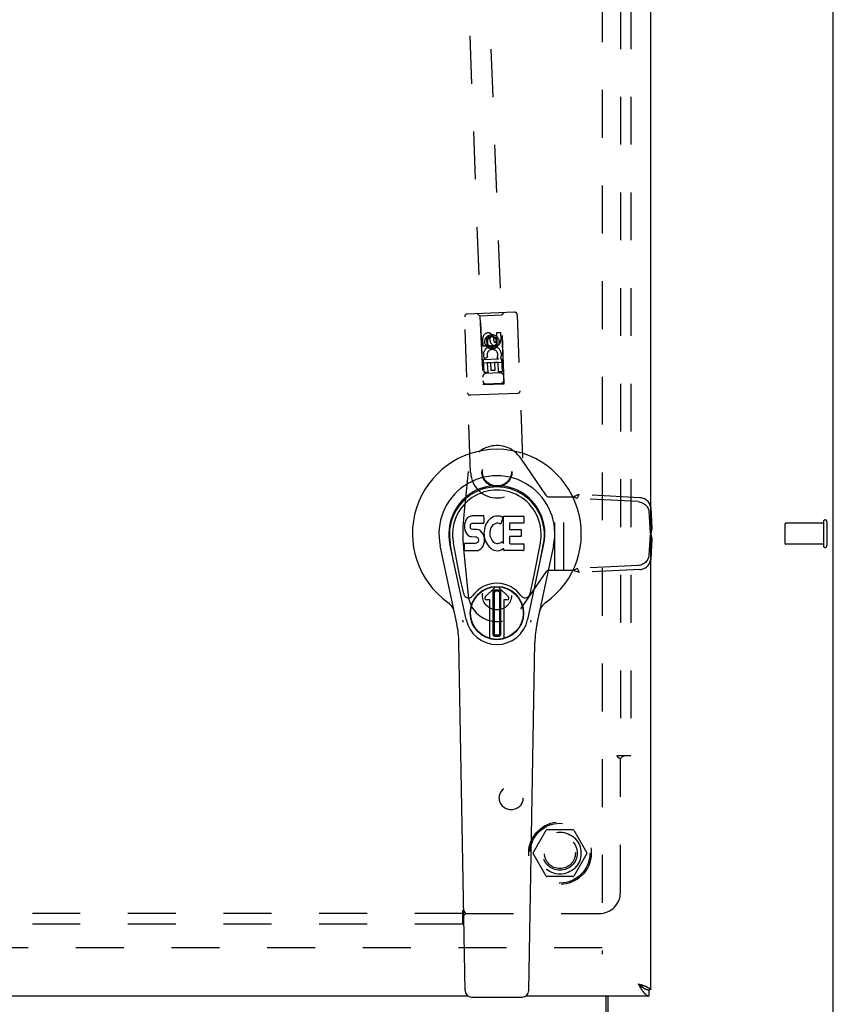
# Model space of a CAD drawing. Header units: inches. Extents: x 0 to 103, y 0 to 67.
# Tile 4 of 9: x 39 to 48, y 22 to 34. Entities that reach past the tile are written whole.
import ezdxf

# ---------------------------------------------------------------- set-up
doc = ezdxf.new("R2010")
doc.units = ezdxf.units.IN
doc.header["$LTSCALE"] = 5.686187
doc.header["$MEASUREMENT"] = 0
doc.linetypes.add('HIDDEN', pattern=[0.2, 0.1, -0.1])
doc.layers.get('0').update_dxf_attribs({"linetype": 'CONTINUOUS'})
for name, color, linetype in [('DEFAULT_2', 8, 'HIDDEN'), ('DOOR_ASSEMBLY', 7, 'CONTINUOUS'), ('SUBPANEL', 7, 'CONTINUOUS')]:
    doc.layers.add(name, color=color, linetype=linetype)

msp = doc.modelspace()

# ---------------------------------------------------------------- linework, layer by layer
at = {"color": 3, "linetype": 'Continuous'}
for p, q in [((48.342, 21.883), (48.342, 45.733)), ((45.64, 21.852), (45.64, 22.483)), ((45.667, 21.943), (45.667, 22.483))]:
    msp.add_line(p, q, dxfattribs=at)
at = {"layer": 'DEFAULT_2', "color": 8, "linetype": 'HIDDEN'}
for p, q in [((45.592, 44.633), (45.592, 22.983)), ((48.224, 28.125), (48.224, 27.841)), ((48.267, 28.125), (48.267, 27.841)), ((47.767, 28.097), (47.767, 27.869)), ((48.224, 28.107), (47.777, 28.107)), ((48.224, 27.859), (47.777, 27.859)), ((44.774, 24.188), (44.929, 24.456)), ((45.246, 24.461), (44.938, 24.461)), ((45.255, 24.456), (45.41, 24.188)), ((44.929, 23.911), (44.774, 24.178)), ((45.41, 24.178), (45.255, 23.911)), ((45.246, 23.906), (44.938, 23.906)), ((45.592, 23.058), (24.217, 23.058))]:
    msp.add_line(p, q, dxfattribs=at)
for radius in [0.372, 0.356, 0.204, 0.183]:
    msp.add_circle((45.092, 24.183), radius, dxfattribs=at)
for centre, radius, start, end in [((48.245, 28.125), 0.0215, 0, 180), ((47.777, 28.097), 0.01, 90, 180), ((47.777, 27.869), 0.01, 180, 270), ((48.245, 27.841), 0.0215, 180, 360), ((44.938, 24.451), 0.01, 90.0113, 149.988), ((45.246, 24.451), 0.01, 30.0108, 89.9876), ((44.783, 24.183), 0.01, 150.0117, 209.9873), ((45.401, 24.183), 0.01, 330.0117, 29.9873), ((44.938, 23.916), 0.01, 210.0108, 269.9876), ((45.246, 23.916), 0.01, 270.0113, 329.988)]:
    msp.add_arc(centre, radius, start, end, dxfattribs=at)
at = {"layer": 'DOOR_ASSEMBLY', "color": 3, "linetype": 'Continuous'}
for p, q in [((46.167, 45.058), (46.167, 22.558)), ((46.022, 22.628), (46.035, 22.624)), ((46.022, 22.628), (46.028, 22.618)), ((46.028, 22.618), (46.034, 22.607)), ((46.034, 22.607), (46.038, 22.6)), ((46.035, 22.624), (46.045, 22.621)), ((46.045, 22.621), (46.052, 22.619)), ((46.052, 22.619), (46.058, 22.617)), ((46.058, 22.617), (46.065, 22.615)), ((46.065, 22.615), (46.071, 22.613)), ((46.071, 22.613), (46.077, 22.611)), ((46.087, 22.608), (46.092, 22.606)), ((46.038, 22.6), (46.043, 22.593)), ((44.001, 22.483), (23.105, 22.483)), ((46.154, 22.483), (44.683, 22.483))]:
    msp.add_line(p, q, dxfattribs=at)
at = {"layer": 'DOOR_ASSEMBLY', "color": 8, "linetype": 'HIDDEN'}
for p, q in [((43.628, 44.131), (44.177, 29.758)), ((44.427, 29.767), (43.878, 44.141)), ((44.552, 30.617), (43.988, 30.595)), ((44.141, 30.571), (44.11, 30.6)), ((44.401, 30.581), (44.141, 30.571)), ((44.141, 30.571), (44.176, 29.762)), ((44.401, 30.581), (44.43, 30.612)), ((44.428, 29.771), (44.401, 30.581)), ((44.583, 30.588), (44.654, 28.732)), ((44.03, 28.708), (43.959, 30.564)), ((44.28, 30.338), (44.219, 30.3)), ((44.344, 30.304), (44.28, 30.338)), ((44.28, 30.338), (44.281, 30.327)), ((44.343, 30.375), (44.385, 30.377)), ((44.346, 30.283), (44.343, 30.375)), ((44.385, 30.377), (44.389, 30.284)), ((44.178, 30.212), (44.175, 30.305)), ((44.217, 30.306), (44.221, 30.214)), ((44.219, 30.3), (44.229, 30.294)), ((44.219, 30.3), (44.222, 30.227)), ((44.222, 30.227), (44.232, 30.234)), ((44.222, 30.227), (44.286, 30.194)), ((44.281, 30.327), (44.229, 30.294)), ((44.229, 30.294), (44.232, 30.234)), ((44.232, 30.234), (44.285, 30.205)), ((44.262, 30.28), (44.261, 30.308)), ((44.334, 30.298), (44.281, 30.327)), ((44.285, 30.205), (44.337, 30.238)), ((44.286, 30.194), (44.347, 30.232)), ((44.301, 30.323), (44.303, 30.277)), ((44.344, 30.304), (44.334, 30.298)), ((44.337, 30.238), (44.334, 30.298)), ((44.347, 30.232), (44.337, 30.238)), ((44.347, 30.232), (44.344, 30.304)), ((44.221, 30.214), (44.178, 30.212)), ((44.286, 30.194), (44.285, 30.205)), ((44.42, 30.021), (44.165, 30.012)), ((44.184, 30.056), (44.362, 30.063)), ((44.19, 29.9), (44.184, 30.056)), ((44.231, 30.083), (44.193, 30.064)), ((44.271, 30.017), (44.228, 30.015)), ((44.228, 30.015), (44.233, 29.902)), ((44.274, 29.925), (44.271, 30.017)), ((44.356, 30.02), (44.313, 30.019)), ((44.313, 30.019), (44.317, 29.926)), ((44.362, 30.063), (44.343, 30.075)), ((44.361, 29.907), (44.356, 30.02)), ((44.387, 30.068), (44.385, 30.064)), ((44.385, 30.064), (44.397, 30.064)), ((44.397, 30.064), (44.403, 29.908)), ((44.233, 29.902), (44.19, 29.9)), ((44.382, 29.895), (44.212, 29.888)), ((44.317, 29.926), (44.274, 29.925)), ((44.403, 29.908), (44.361, 29.907)), ((44.176, 29.762), (44.428, 29.771)), ((44.177, 29.765), (44.427, 29.775)), ((44.177, 29.758), (44.427, 29.767)), ((44.589, 29.652), (44.024, 29.631)), ((44.931, 28.434), (44.626, 28.881)), ((44.002, 28.723), (43.945, 28.169)), ((44.933, 28.433), (44.931, 28.434)), ((44.956, 28.422), (45.243, 28.422)), ((45.032, 27.547), (45.032, 28.422)), ((45.136, 27.547), (45.136, 28.422)), ((45.243, 28.422), (45.268, 28.413)), ((45.278, 28.409), (45.268, 28.413)), ((45.288, 28.405), (45.278, 28.409)), ((45.298, 28.402), (45.288, 28.405)), ((45.298, 28.402), (45.32, 28.449)), ((46.02, 28.364), (45.298, 28.402)), ((46.042, 28.411), (45.32, 28.449)), ((46.149, 28.246), (46.163, 27.998)), ((46.171, 28.293), (46.185, 28.045)), ((46.163, 27.998), (46.185, 28.045)), ((46.169, 27.992), (46.172, 27.988)), ((46.163, 27.969), (46.149, 27.723)), ((46.163, 27.969), (46.185, 27.921)), ((46.185, 27.921), (46.171, 27.675)), ((46.172, 27.988), (46.172, 27.979)), ((43.945, 27.799), (44.002, 27.246)), ((44.626, 27.088), (44.931, 27.535)), ((44.931, 27.535), (44.933, 27.536)), ((45.247, 27.547), (44.956, 27.547)), ((45.265, 27.554), (45.247, 27.547)), ((46.02, 27.605), (45.302, 27.567)), ((45.324, 27.52), (45.302, 27.567)), ((46.042, 27.558), (45.324, 27.52))]:
    msp.add_line(p, q, dxfattribs=at)
at = {"layer": 'DOOR_ASSEMBLY', "color": 7, "linetype": 'Continuous'}
for p, q in [((43.963, 28.121), (43.958, 28.098)), ((43.972, 28.144), (43.963, 28.121)), ((43.986, 28.163), (43.972, 28.144)), ((43.994, 28.171), (43.986, 28.163)), ((44.004, 28.178), (43.994, 28.171)), ((44.026, 28.187), (44.004, 28.178)), ((44.049, 28.195), (44.026, 28.187)), ((44.039, 28.104), (44.053, 28.108)), ((44.188, 28.195), (44.049, 28.195)), ((44.053, 28.108), (44.068, 28.11)), ((44.068, 28.11), (44.181, 28.11)), ((44.181, 28.11), (44.186, 28.11)), ((44.186, 28.11), (44.188, 28.115)), ((44.19, 28.152), (44.188, 28.195)), ((44.188, 28.115), (44.189, 28.128)), ((44.189, 28.128), (44.19, 28.152)), ((44.222, 28.114), (44.211, 28.095)), ((44.235, 28.132), (44.222, 28.114)), ((44.25, 28.149), (44.235, 28.132)), ((44.266, 28.164), (44.25, 28.149)), ((44.284, 28.177), (44.266, 28.164)), ((44.305, 28.186), (44.284, 28.177)), ((44.327, 28.191), (44.305, 28.186)), ((44.349, 28.193), (44.327, 28.191)), ((44.342, 28.108), (44.329, 28.105)), ((44.355, 28.108), (44.342, 28.108)), ((44.371, 28.193), (44.349, 28.193)), ((44.368, 28.105), (44.355, 28.108)), ((44.382, 28.191), (44.371, 28.193)), ((44.393, 28.188), (44.382, 28.191)), ((44.413, 28.171), (44.387, 28.102)), ((44.412, 28.176), (44.393, 28.188)), ((44.422, 28.193), (44.659, 28.193)), ((44.422, 27.868), (44.422, 28.193)), ((44.659, 28.109), (44.496, 28.109)), ((44.663, 28.188), (44.663, 28.114)), ((43.958, 28.098), (43.956, 28.074)), ((43.956, 28.074), (43.957, 28.05)), ((43.957, 28.05), (43.961, 28.027)), ((43.961, 28.027), (43.969, 28.004)), ((43.969, 28.004), (43.982, 27.984)), ((44.027, 28.062), (44.028, 28.077)), ((44.028, 28.055), (44.027, 28.062)), ((44.028, 28.077), (44.03, 28.092)), ((44.03, 28.048), (44.028, 28.055)), ((44.03, 28.092), (44.033, 28.099)), ((44.034, 28.042), (44.03, 28.048)), ((44.033, 28.099), (44.039, 28.104)), ((44.041, 28.037), (44.034, 28.042)), ((44.055, 28.033), (44.041, 28.037)), ((44.079, 28.034), (44.055, 28.033)), ((44.103, 28.033), (44.079, 28.034)), ((44.126, 28.028), (44.103, 28.033)), ((44.137, 28.023), (44.126, 28.028)), ((44.147, 28.016), (44.137, 28.023)), ((44.164, 27.999), (44.147, 28.016)), ((44.178, 27.979), (44.164, 27.999)), ((44.193, 28.031), (44.188, 27.986)), ((44.197, 28.053), (44.193, 28.031)), ((44.203, 28.074), (44.197, 28.053)), ((44.211, 28.095), (44.203, 28.074)), ((44.258, 28.002), (44.257, 27.975)), ((44.261, 28.029), (44.258, 28.002)), ((44.265, 28.041), (44.261, 28.029)), ((44.271, 28.053), (44.265, 28.041)), ((44.285, 28.076), (44.271, 28.053)), ((44.293, 28.087), (44.285, 28.076)), ((44.304, 28.094), (44.293, 28.087)), ((44.329, 28.105), (44.304, 28.094)), ((44.381, 28.1), (44.368, 28.105)), ((44.492, 28.105), (44.492, 28.037)), ((44.496, 28.033), (44.628, 28.033)), ((44.632, 28.029), (44.632, 27.955)), ((43.982, 27.984), (43.998, 27.967)), ((43.998, 27.967), (44.018, 27.954)), ((44.018, 27.954), (44.029, 27.95)), ((44.029, 27.95), (44.041, 27.948)), ((44.041, 27.948), (44.088, 27.947)), ((44.088, 27.947), (44.096, 27.946)), ((44.096, 27.946), (44.103, 27.944)), ((44.103, 27.944), (44.109, 27.939)), ((44.11, 27.878), (44.105, 27.873)), ((44.109, 27.939), (44.114, 27.933)), ((44.119, 27.89), (44.11, 27.878)), ((44.114, 27.933), (44.12, 27.92)), ((44.122, 27.897), (44.119, 27.89)), ((44.12, 27.92), (44.123, 27.905)), ((44.123, 27.905), (44.122, 27.897)), ((44.187, 27.957), (44.178, 27.979)), ((44.193, 27.934), (44.187, 27.957)), ((44.188, 27.986), (44.189, 27.964)), ((44.188, 27.863), (44.194, 27.886)), ((44.189, 27.964), (44.192, 27.942)), ((44.192, 27.942), (44.197, 27.92)), ((44.196, 27.91), (44.193, 27.934)), ((44.194, 27.886), (44.196, 27.91)), ((44.197, 27.92), (44.204, 27.899)), ((44.204, 27.899), (44.225, 27.86)), ((44.257, 27.975), (44.259, 27.962)), ((44.259, 27.962), (44.262, 27.949)), ((44.262, 27.949), (44.272, 27.924)), ((44.272, 27.924), (44.285, 27.901)), ((44.285, 27.901), (44.294, 27.891)), ((44.294, 27.891), (44.304, 27.882)), ((44.304, 27.882), (44.315, 27.875)), ((44.315, 27.875), (44.328, 27.87)), ((44.38, 27.873), (44.392, 27.879)), ((44.392, 27.879), (44.403, 27.886)), ((44.41, 27.885), (44.422, 27.868)), ((44.493, 27.946), (44.493, 27.869)), ((44.628, 27.951), (44.498, 27.951)), ((43.865, 26.914), (43.668, 27.84)), ((43.976, 26.961), (43.784, 27.864)), ((43.832, 27.638), (43.788, 27.865)), ((43.899, 27.491), (43.825, 27.872)), ((43.958, 27.788), (43.958, 27.863)), ((44.022, 27.868), (43.963, 27.868)), ((43.963, 27.783), (44.107, 27.783)), ((44.083, 27.868), (44.022, 27.868)), ((44.098, 27.87), (44.083, 27.868)), ((44.105, 27.873), (44.098, 27.87)), ((44.107, 27.783), (44.119, 27.785)), ((44.119, 27.785), (44.13, 27.789)), ((44.13, 27.789), (44.15, 27.803)), ((44.15, 27.803), (44.167, 27.82)), ((44.167, 27.82), (44.174, 27.83)), ((44.174, 27.83), (44.179, 27.84)), ((44.179, 27.84), (44.188, 27.863)), ((44.225, 27.86), (44.238, 27.841)), ((44.238, 27.841), (44.252, 27.825)), ((44.252, 27.825), (44.269, 27.81)), ((44.269, 27.81), (44.286, 27.796)), ((44.286, 27.796), (44.296, 27.791)), ((44.296, 27.791), (44.307, 27.787)), ((44.307, 27.787), (44.329, 27.782)), ((44.328, 27.87), (44.341, 27.868)), ((44.329, 27.782), (44.35, 27.779)), ((44.341, 27.868), (44.354, 27.867)), ((44.35, 27.779), (44.373, 27.782)), ((44.354, 27.867), (44.367, 27.869)), ((44.367, 27.869), (44.38, 27.873)), ((44.373, 27.782), (44.394, 27.789)), ((44.394, 27.789), (44.413, 27.801)), ((44.424, 27.801), (44.413, 27.801)), ((44.413, 27.801), (44.413, 27.801)), ((44.424, 27.788), (44.424, 27.801)), ((44.659, 27.783), (44.428, 27.783)), ((44.498, 27.864), (44.659, 27.864)), ((44.664, 27.86), (44.664, 27.788)), ((44.708, 26.961), (44.9, 27.864)), ((44.785, 27.491), (44.859, 27.872)), ((45.016, 27.84), (44.818, 26.914)), ((44.852, 27.638), (44.896, 27.865)), ((43.947, 27.266), (43.899, 27.491)), ((44.737, 27.266), (44.785, 27.491)), ((44.204, 27.23), (44.314, 27.34)), ((44.314, 27.34), (44.204, 27.23)), ((44.299, 27.302), (44.313, 27.316)), ((44.312, 27.289), (44.299, 27.302)), ((44.299, 26.775), (44.299, 27.302)), ((44.326, 27.303), (44.312, 27.289)), ((44.312, 26.789), (44.312, 27.289)), ((44.313, 27.316), (44.371, 27.316)), ((44.313, 27.316), (44.326, 27.303)), ((44.326, 27.303), (44.358, 27.303)), ((44.358, 27.303), (44.371, 27.316)), ((44.372, 27.289), (44.358, 27.303)), ((44.48, 27.23), (44.37, 27.34)), ((44.37, 27.34), (44.48, 27.23)), ((44.371, 27.316), (44.385, 27.303)), ((44.385, 27.303), (44.372, 27.289)), ((44.372, 27.289), (44.372, 26.789)), ((44.385, 27.303), (44.385, 26.775)), ((44.259, 27.196), (44.218, 27.196)), ((44.259, 27.196), (44.218, 27.196)), ((44.259, 26.737), (44.259, 27.196)), ((44.259, 26.737), (44.259, 27.196)), ((44.259, 27.196), (44.259, 27.196)), ((44.466, 27.196), (44.425, 27.196)), ((44.466, 27.196), (44.425, 27.196)), ((44.425, 27.196), (44.425, 27.196)), ((44.425, 27.196), (44.425, 26.737)), ((44.425, 27.196), (44.425, 26.737)), ((44.299, 26.775), (44.312, 26.789)), ((44.313, 26.761), (44.299, 26.775)), ((44.312, 26.789), (44.326, 26.775)), ((44.326, 26.775), (44.313, 26.761)), ((44.371, 26.761), (44.313, 26.761)), ((44.358, 26.775), (44.326, 26.775)), ((44.358, 26.775), (44.372, 26.789)), ((44.371, 26.761), (44.358, 26.775)), ((44.385, 26.775), (44.371, 26.761)), ((44.372, 26.789), (44.385, 26.775)), ((43.963, 22.549), (43.891, 26.688)), ((44.72, 22.549), (44.793, 26.688)), ((46.022, 22.628), (46.03, 22.623)), ((46.022, 22.628), (46.026, 22.625)), ((46.026, 22.625), (46.034, 22.618)), ((46.03, 22.623), (46.034, 22.621)), ((46.034, 22.621), (46.038, 22.618)), ((46.034, 22.618), (46.038, 22.615)), ((46.038, 22.615), (46.043, 22.611)), ((46.167, 22.558), (46.154, 22.558)), ((46.154, 22.483), (46.154, 22.558)), ((44.042, 22.472), (44.642, 22.472))]:
    msp.add_line(p, q, dxfattribs=at)
at = {"layer": 'DOOR_ASSEMBLY', "color": 8, "linetype": 'HIDDEN'}
for points in [[(45.243, 28.422), (45.255, 28.426), (45.261, 28.429), (45.267, 28.431), (45.273, 28.433), (45.279, 28.435)], [(45.32, 28.449), (45.313, 28.447), (45.306, 28.445), (45.299, 28.442), (45.293, 28.44), (45.286, 28.438), (45.279, 28.435)], [(46.02, 28.364), (46.034, 28.362), (46.048, 28.359), (46.061, 28.355), (46.074, 28.35), (46.086, 28.343), (46.098, 28.335), (46.108, 28.326), (46.118, 28.317), (46.127, 28.306), (46.134, 28.295), (46.14, 28.283), (46.144, 28.271), (46.147, 28.258), (46.149, 28.246)], [(46.171, 28.293), (46.169, 28.306), (46.166, 28.318), (46.162, 28.33), (46.156, 28.342), (46.149, 28.353), (46.14, 28.364), (46.13, 28.374), (46.12, 28.382), (46.108, 28.39), (46.096, 28.397), (46.083, 28.402), (46.07, 28.406), (46.056, 28.409), (46.042, 28.411)], [(46.163, 27.998), (46.165, 27.997), (46.166, 27.995), (46.168, 27.993), (46.169, 27.992)], [(46.185, 28.045), (46.183, 28.036), (46.181, 28.027), (46.179, 28.018), (46.177, 28.008), (46.175, 27.998), (46.172, 27.988)], [(46.172, 27.979), (46.169, 27.975), (46.168, 27.973), (46.166, 27.972), (46.165, 27.97), (46.163, 27.969)], [(46.172, 27.979), (46.175, 27.969), (46.177, 27.959), (46.179, 27.949), (46.181, 27.94), (46.183, 27.93), (46.185, 27.921)], [(46.149, 27.723), (46.147, 27.71), (46.144, 27.698), (46.14, 27.686), (46.134, 27.674), (46.127, 27.662), (46.118, 27.652), (46.109, 27.642), (46.098, 27.633), (46.086, 27.625), (46.074, 27.619), (46.061, 27.613), (46.048, 27.609), (46.034, 27.606), (46.02, 27.605)], [(46.042, 27.558), (46.056, 27.559), (46.07, 27.562), (46.083, 27.566), (46.096, 27.572), (46.108, 27.578), (46.12, 27.586), (46.131, 27.595), (46.14, 27.605), (46.149, 27.615), (46.156, 27.627), (46.162, 27.638), (46.166, 27.651), (46.169, 27.663), (46.171, 27.675)], [(45.324, 27.52), (45.312, 27.524), (45.299, 27.528), (45.286, 27.533), (45.273, 27.537), (45.26, 27.542), (45.247, 27.547)], [(45.302, 27.567), (45.293, 27.564), (45.284, 27.56), (45.275, 27.557), (45.265, 27.554)]]:
    msp.add_lwpolyline(points, dxfattribs=at)
at = {"layer": 'DOOR_ASSEMBLY', "color": 7, "linetype": 'Continuous'}
for points in [[(43.944, 26.93), (43.942, 26.936), (43.94, 26.942), (43.939, 26.947), (43.938, 26.953)], [(44.746, 26.953), (44.745, 26.947), (44.744, 26.942), (44.742, 26.936), (44.74, 26.93)], [(46.038, 22.618), (46.042, 22.615), (46.044, 22.614), (46.046, 22.613), (46.048, 22.612), (46.05, 22.61), (46.052, 22.609), (46.053, 22.608), (46.055, 22.606), (46.057, 22.605), (46.059, 22.604), (46.06, 22.602), (46.062, 22.601), (46.064, 22.6), (46.065, 22.599), (46.067, 22.597), (46.069, 22.596), (46.07, 22.595), (46.071, 22.593), (46.073, 22.592), (46.074, 22.591), (46.076, 22.589), (46.077, 22.588), (46.078, 22.587), (46.079, 22.586), (46.08, 22.584), (46.082, 22.583), (46.082, 22.583)], [(46.043, 22.611), (46.045, 22.61), (46.049, 22.606)], [(46.049, 22.606), (46.051, 22.605), (46.053, 22.603), (46.055, 22.602), (46.057, 22.6), (46.059, 22.598), (46.061, 22.597), (46.063, 22.595), (46.065, 22.594), (46.067, 22.592), (46.069, 22.591), (46.071, 22.589), (46.074, 22.588), (46.076, 22.587), (46.078, 22.585), (46.08, 22.584), (46.082, 22.583)], [(46.082, 22.583), (46.084, 22.581), (46.086, 22.58), (46.088, 22.579), (46.09, 22.578)], [(46.09, 22.578), (46.092, 22.577), (46.094, 22.575), (46.096, 22.574), (46.098, 22.573), (46.1, 22.572), (46.102, 22.571), (46.104, 22.57), (46.107, 22.569), (46.109, 22.568), (46.111, 22.567), (46.113, 22.567), (46.115, 22.566), (46.117, 22.565), (46.119, 22.564), (46.121, 22.564), (46.123, 22.563), (46.125, 22.562), (46.127, 22.562), (46.129, 22.561), (46.131, 22.561), (46.133, 22.56), (46.135, 22.56), (46.137, 22.56), (46.14, 22.559), (46.142, 22.559), (46.144, 22.559), (46.146, 22.559), (46.148, 22.559), (46.15, 22.558), (46.152, 22.558), (46.154, 22.558)]]:
    msp.add_lwpolyline(points, dxfattribs=at)
at = {"layer": 'DOOR_ASSEMBLY', "color": 3, "linetype": 'Continuous'}
for points in [[(46.077, 22.611), (46.084, 22.609), (46.087, 22.608)], [(46.092, 22.606), (46.095, 22.605), (46.098, 22.604), (46.101, 22.603), (46.104, 22.602), (46.107, 22.601), (46.109, 22.6), (46.112, 22.599), (46.115, 22.597), (46.117, 22.596), (46.12, 22.595), (46.122, 22.594), (46.125, 22.593), (46.127, 22.592), (46.129, 22.591), (46.131, 22.59), (46.134, 22.589), (46.136, 22.588), (46.138, 22.587), (46.14, 22.586), (46.142, 22.585), (46.143, 22.584), (46.145, 22.583), (46.147, 22.582), (46.149, 22.581), (46.15, 22.58), (46.152, 22.579), (46.153, 22.578), (46.155, 22.577), (46.156, 22.576), (46.157, 22.575), (46.158, 22.574), (46.159, 22.573), (46.16, 22.572), (46.161, 22.571), (46.162, 22.57), (46.163, 22.569), (46.164, 22.568), (46.165, 22.567), (46.165, 22.566), (46.166, 22.565), (46.166, 22.564), (46.166, 22.562), (46.167, 22.561), (46.167, 22.56), (46.167, 22.559), (46.167, 22.558)], [(46.043, 22.593), (46.045, 22.59), (46.047, 22.586), (46.049, 22.583), (46.051, 22.58), (46.053, 22.576), (46.055, 22.573), (46.057, 22.57), (46.059, 22.566), (46.061, 22.563), (46.063, 22.56)], [(46.063, 22.56), (46.065, 22.557), (46.067, 22.554), (46.069, 22.551), (46.071, 22.548), (46.074, 22.545), (46.076, 22.542), (46.078, 22.539), (46.08, 22.536), (46.082, 22.534), (46.084, 22.531), (46.086, 22.528), (46.088, 22.526), (46.09, 22.523), (46.092, 22.521), (46.094, 22.519), (46.096, 22.516), (46.098, 22.514), (46.1, 22.512), (46.102, 22.51), (46.104, 22.508), (46.107, 22.506), (46.109, 22.504), (46.111, 22.502), (46.113, 22.5), (46.115, 22.499), (46.117, 22.497), (46.119, 22.496), (46.121, 22.494), (46.123, 22.493), (46.125, 22.492), (46.127, 22.491), (46.129, 22.49), (46.131, 22.489), (46.133, 22.488), (46.135, 22.487), (46.137, 22.486), (46.14, 22.486), (46.142, 22.485), (46.144, 22.484), (46.146, 22.484), (46.148, 22.484), (46.15, 22.484), (46.152, 22.483), (46.154, 22.483)]]:
    msp.add_lwpolyline(points, dxfattribs=at)
at = {"layer": 'DOOR_ASSEMBLY', "color": 8, "linetype": 'HIDDEN'}
for centre, radius in [((44.283, 30.266), 0.085), ((44.283, 30.266), 0.0845), ((44.342, 28.72), 0.18), ((44.343, 28.721), 0.172), ((44.343, 27.248), 0.172)]:
    msp.add_circle(centre, radius, dxfattribs=at)
at = {"layer": 'DOOR_ASSEMBLY', "color": 7, "linetype": 'Continuous'}
for radius in [0.317, 0.313]:
    msp.add_circle((44.342, 27.039), radius, dxfattribs=at)
at = {"layer": 'DOOR_ASSEMBLY', "color": 8, "linetype": 'HIDDEN'}
for centre, radius, start, end in [((43.989, 30.565), 0.03, 92.1877, 182.1877), ((44.553, 30.587), 0.03, 2.1877, 92.1877), ((44.239, 30.307), 0.0644, 14.4872, 182.2652), ((44.289, 30.11), 0.107, 336.4513, 205.5905), ((44.239, 30.307), 0.0219, 2.0889, 182.1877), ((44.325, 30.282), 0.0635, 182.1877, 2.1877), ((44.325, 30.282), 0.0219, 192.4947, 2.1877), ((44.289, 30.11), 0.0639, 327.0772, 205.5903), ((44.214, 29.848), 0.04, 92.1877, 182.1877), ((44.384, 29.855), 0.04, 2.1877, 92.1877), ((44.216, 29.803), 0.04, 182.1877, 272.1877), ((44.385, 29.81), 0.04, 272.1877, 2.1877), ((44.023, 29.661), 0.03, 182.1877, 272.1877), ((44.588, 29.682), 0.03, 272.1877, 2.1877), ((44.343, 28.688), 0.343, 34.31, 174.144), ((44.342, 28.72), 0.312, 182.1877, 2.1877), ((44.956, 28.453), 0.0312, 220.6754, 270), ((45.748, 27.984), 1.812, 174.144, 185.856), ((44.956, 27.516), 0.0312, 90, 139.3246), ((44.343, 27.281), 0.343, 185.856, 325.69)]:
    msp.add_arc(centre, radius, start, end, dxfattribs=at)
at = {"layer": 'DOOR_ASSEMBLY', "color": 7, "linetype": 'Continuous'}
for centre, radius, start, end in [((44.342, 27.983), 1.004, 305.5066, 234.4934), ((44.342, 27.983), 0.689, 347.9703, 192.0297), ((44.342, 27.983), 0.571, 347.9703, 192.0297), ((44.342, 27.974), 0.527, 348.9402, 191.0594), ((44.409, 28.172), 0.00448, 339.0016, 51.8729), ((44.496, 28.105), 0.00448, 90, 180), ((44.659, 28.188), 0.00448, 0, 90), ((44.659, 28.114), 0.00448, 270, 360), ((44.383, 28.104), 0.00448, 246.1578, 339.0016), ((44.496, 28.037), 0.00448, 180, 270), ((44.628, 28.029), 0.00448, 0, 90), ((44.406, 27.883), 0.00448, 34.0893, 127.3444), ((44.498, 27.946), 0.00448, 90, 180), ((44.628, 27.955), 0.00448, 270, 360), ((43.963, 27.863), 0.00448, 90, 180.0119), ((43.963, 27.788), 0.00483, 180, 270), ((44.428, 27.788), 0.00448, 180, 270), ((44.498, 27.869), 0.00448, 180, 270), ((44.659, 27.86), 0.00448, 0, 90), ((44.659, 27.788), 0.00448, 270, 360), ((44.342, 27.039), 0.354, 35.4237, 144.5763), ((44.342, 27.312), 0.0394, 45, 135), ((44.342, 27.312), 0.0392, 45, 135), ((44.005, 27.278), 0.0591, 192.0297, 324.5763), ((44.218, 27.216), 0.0197, 135, 270), ((44.218, 27.216), 0.0195, 135, 270), ((44.466, 27.216), 0.0197, 270, 45), ((44.466, 27.216), 0.0195, 270, 45), ((44.679, 27.278), 0.0591, 215.4237, 347.9703), ((43.645, 27.006), 0.197, 12.0297, 54.4934), ((45.039, 27.006), 0.197, 125.5066, 167.9703), ((44.342, 27.039), 0.374, 192.0297, 347.9703), ((42.71, 26.668), 1.181, 1, 12.0297), ((45.974, 26.668), 1.181, 167.9703, 179), ((44.342, 27.039), 0.313, 254.7027, 285.2973), ((44.042, 22.55), 0.0787, 181, 270), ((44.642, 22.55), 0.0787, 270, 359)]:
    msp.add_arc(centre, radius, start, end, dxfattribs=at)
msp.add_ellipse((44.342, 27.974), major_axis=(0, 0.565), ratio=0.999848, start_param=-1.76365, end_param=1.76365, dxfattribs=at)
at = {"layer": 'SUBPANEL', "color": 8, "linetype": 'HIDDEN'}
for p, q in [((45.811, 42.277), (45.811, 25.34)), ((45.936, 42.277), (45.936, 25.34)), ((45.849, 25.34), (45.77, 25.34)), ((45.813, 25.306), (45.811, 25.304)), ((45.811, 23.715), (45.811, 25.304)), ((45.936, 25.34), (45.849, 25.34)), ((43.936, 23.465), (26.998, 23.465)), ((43.936, 23.426), (43.936, 23.505)), ((43.936, 23.34), (43.936, 23.426)), ((43.958, 23.483), (43.962, 23.478)), ((43.971, 23.465), (45.561, 23.465)), ((43.936, 23.34), (26.998, 23.34))]:
    msp.add_line(p, q, dxfattribs=at)
for points in [[(45.77, 25.34), (45.77, 25.338), (45.771, 25.337), (45.772, 25.336), (45.772, 25.334), (45.773, 25.333), (45.774, 25.332), (45.775, 25.331), (45.776, 25.329), (45.777, 25.328), (45.778, 25.327), (45.779, 25.326), (45.781, 25.325), (45.782, 25.324), (45.783, 25.322), (45.785, 25.321), (45.787, 25.32), (45.788, 25.319), (45.79, 25.318), (45.792, 25.317), (45.796, 25.315)], [(45.796, 25.315), (45.798, 25.313), (45.8, 25.312), (45.802, 25.311), (45.803, 25.31), (45.805, 25.309), (45.807, 25.308), (45.808, 25.306), (45.81, 25.305), (45.811, 25.304)], [(45.824, 25.317), (45.822, 25.315), (45.821, 25.314), (45.819, 25.312), (45.817, 25.311), (45.816, 25.309), (45.814, 25.308), (45.813, 25.306)], [(45.849, 25.34), (45.848, 25.338), (45.846, 25.337), (45.844, 25.336), (45.842, 25.334), (45.841, 25.333), (45.839, 25.332), (45.838, 25.331), (45.836, 25.329), (45.835, 25.328), (45.833, 25.327), (45.832, 25.325), (45.831, 25.324), (45.829, 25.323), (45.824, 25.317)], [(43.936, 23.505), (43.937, 23.505), (43.938, 23.504), (43.94, 23.504), (43.941, 23.503), (43.942, 23.502), (43.943, 23.502), (43.945, 23.501), (43.946, 23.5), (43.947, 23.499), (43.948, 23.497), (43.95, 23.496), (43.951, 23.495), (43.952, 23.493), (43.953, 23.492), (43.954, 23.49), (43.955, 23.489), (43.956, 23.487), (43.957, 23.485), (43.958, 23.483)], [(43.936, 23.426), (43.937, 23.428), (43.938, 23.43), (43.94, 23.431), (43.941, 23.433), (43.942, 23.435), (43.943, 23.436), (43.945, 23.438), (43.946, 23.439), (43.947, 23.441), (43.949, 23.442), (43.95, 23.443), (43.951, 23.445), (43.953, 23.446)], [(43.953, 23.446), (43.957, 23.45), (43.96, 23.453)], [(43.96, 23.453), (43.962, 23.455), (43.963, 23.456), (43.965, 23.458), (43.966, 23.459), (43.968, 23.461), (43.969, 23.462), (43.971, 23.465)], [(43.962, 23.478), (43.963, 23.476), (43.964, 23.474), (43.965, 23.472), (43.967, 23.47), (43.968, 23.469), (43.969, 23.467), (43.97, 23.466), (43.971, 23.465)]]:
    msp.add_lwpolyline(points, dxfattribs=at)
for centre, radius in [((44.512, 24.839), 0.141), ((45.092, 24.183), 0.25)]:
    msp.add_circle(centre, radius, dxfattribs=at)
msp.add_arc((45.561, 23.715), 0.25, 270, 360, dxfattribs=at)

doc.saveas('drawing.dxf')
